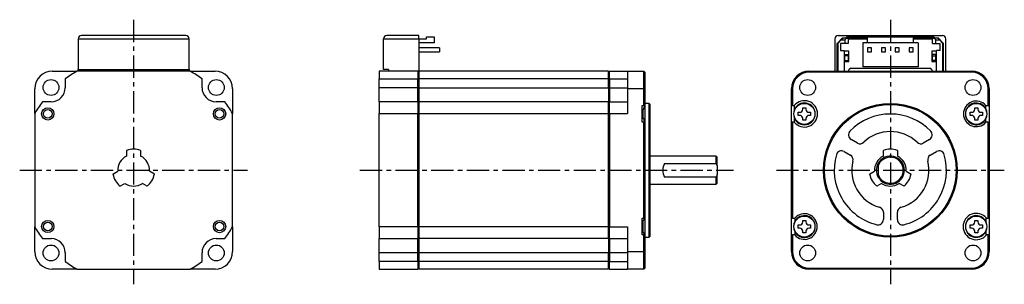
# Model space of a CAD drawing. Extents: x -248 to 32, y -32 to 43.
import ezdxf

# ---------------------------------------------------------------- set-up
doc = ezdxf.new("R2010")
doc.units = 0
doc.header["$MEASUREMENT"] = 0
doc.linetypes.add('CENTER', pattern=[10.16, 6.35, -1.27, 1.27, -1.27])
doc.layers.get('0').update_dxf_attribs({"linetype": 'CONTINUOUS'})

# ---------------------------------------------------------------- blocks, each defined once
blk = doc.blocks.new('A$Cd6c5827b')
at = {"linetype": 'CENTER'}
for p, q in [((-215.8, 42.87), (-215.8, -32.5)), ((0, 42.87), (0, -32.5)), ((-248.3, 0), (-183.3, 0)), ((-151.27, 0), (-44.73, 0)), ((-32.5, 0), (32.5, 0))]:
    blk.add_line(p, q, dxfattribs=at)
at = {"color": 7, "linetype": 'Continuous', "lineweight": 25}
for p, q in [((-231.65, 37.4), (-199.95, 37.4)), ((-231.65, 37.4), (-231.65, 28.65)), ((-200.95, 38.4), (-230.65, 38.4)), ((-199.95, 28.65), (-199.95, 37.4)), ((-144.55, 28.65), (-144.55, 37.4)), ((-144.55, 37.4), (-134.45, 37.4)), ((-134.45, 38.4), (-143.55, 38.4)), ((-134.45, 37.4), (-134.45, 38.4)), ((-134.45, 37.45), (-132.25, 37.45)), ((-134.45, 37.4), (-134.45, 28.2)), ((-132.25, 37.45), (-132.25, 37.95)), ((-132.25, 37.95), (-130.05, 37.95)), ((-130.05, 37.95), (-130.05, 36.25)), ((-15.85, 37.4), (-15.85, 28.2)), ((-13.7, 37.6), (-15.2, 36.1)), ((-14.9, 36.2), (-14, 37.1)), ((-14.85, 38.4), (14.85, 38.4)), ((-13.5, 37.6), (-14, 37.1)), ((-14, 37.1), (-13, 37.1)), ((-12.5, 37.6), (-13.7, 37.6)), ((-12.5, 37.6), (-13, 37.1)), ((-13, 37.1), (-13, 36.1)), ((-6.64, 37.9), (-12.5, 37.9)), ((-12.5, 37.6), (-12.5, 37.9)), ((-12.5, 37.6), (-12, 37.6)), ((-6.64, 37.6), (-12, 37.6)), ((-12, 37.6), (-12, 36.1)), ((-12, 37.25), (-11.8, 37.25)), ((-11.8, 37.45), (-6.64, 37.45)), ((-11.8, 37.25), (-11.8, 37.45)), ((-6.64, 37.95), (-6.64, 36.25)), ((-6.64, 37.95), (6.64, 37.95)), ((6.64, 36.25), (6.64, 37.95)), ((12.5, 37.9), (6.64, 37.9)), ((12, 37.6), (6.64, 37.6)), ((6.64, 37.45), (11.8, 37.45)), ((11.8, 37.45), (11.8, 37.25)), ((11.8, 37.25), (12, 37.25)), ((12, 37.6), (12.5, 37.6)), ((12, 36.1), (12, 37.6)), ((12.5, 37.9), (12.5, 37.6)), ((13.7, 37.6), (12.5, 37.6)), ((12.5, 37.6), (13, 37.1)), ((13, 36.1), (13, 37.1)), ((13, 37.1), (14, 37.1)), ((13.5, 37.6), (14, 37.1)), ((15.2, 36.1), (13.7, 37.6)), ((14, 37.1), (14.9, 36.2)), ((15.85, 28.2), (15.85, 37.4)), ((-130.05, 36.25), (-134.45, 36.25)), ((-128.55, 34.82), (-134.45, 34.82)), ((-128.55, 34.82), (-128.55, 33.68)), ((-14.9, 36.2), (-15.2, 35.9)), ((-15.2, 28.2), (-15.2, 36.1)), ((-14.9, 28.2), (-14.9, 36.2)), ((-13, 36.1), (-14.2, 36.1)), ((-14.2, 36.1), (-14.2, 34.1)), ((-14.2, 34.1), (-13.2, 34.1)), ((-13.2, 34.1), (-13.2, 28.2)), ((-11.8, 33.95), (-13.2, 33.95)), ((-12, 36.1), (-13, 36.1)), ((-11.8, 30.95), (-11.8, 33.95)), ((-6.64, 36.25), (-7.89, 36.25)), ((-7.89, 36.25), (-7.89, 29.45)), ((6.64, 36.25), (-6.64, 36.25)), ((-6.51, 34.82), (-6.51, 33.68)), ((-5.37, 34.82), (-6.51, 34.82)), ((-5.37, 33.68), (-5.37, 34.82)), ((-2.55, 34.82), (-2.55, 33.68)), ((-1.41, 34.82), (-2.55, 34.82)), ((-1.41, 33.68), (-1.41, 34.82)), ((1.41, 34.82), (1.41, 33.68)), ((2.55, 34.82), (1.41, 34.82)), ((2.55, 33.68), (2.55, 34.82)), ((6.51, 34.82), (5.37, 34.82)), ((5.37, 34.82), (5.37, 33.68)), ((6.51, 33.68), (6.51, 34.82)), ((7.89, 36.25), (6.64, 36.25)), ((7.89, 36.25), (7.89, 29.45)), ((13.2, 33.95), (11.8, 33.95)), ((11.8, 33.95), (11.8, 30.95)), ((12, 36.1), (13, 36.1)), ((13, 36.1), (14.2, 36.1)), ((13.2, 28.2), (13.2, 34.1)), ((14.2, 34.1), (13.2, 34.1)), ((14.2, 34.1), (14.2, 36.1)), ((14.9, 36.2), (14.9, 28.2)), ((14.9, 36.2), (15.2, 35.9)), ((15.2, 28.2), (15.2, 36.1)), ((-134.45, 33.68), (-128.55, 33.68)), ((-13.2, 30.95), (-11.8, 30.95)), ((-13, 32.95), (-12, 32.95)), ((-13, 32.62), (-13, 32.95)), ((-12, 32.62), (-13, 32.62)), ((-13, 31.25), (-13, 32.62)), ((-13, 31.25), (-12, 31.25)), ((-13, 30.95), (-13, 31.25)), ((-12, 32.95), (-12, 32.62)), ((-12, 32.62), (-12, 31.25)), ((-12, 31.25), (-12, 30.95)), ((-6.51, 33.68), (-5.37, 33.68)), ((-2.55, 33.68), (-1.41, 33.68)), ((1.41, 33.68), (2.55, 33.68)), ((5.37, 33.68), (6.51, 33.68)), ((11.8, 30.95), (13.2, 30.95)), ((13, 32.95), (12, 32.95)), ((12, 32.62), (12, 32.95)), ((12, 32.62), (13, 32.62)), ((12, 31.25), (12, 32.62)), ((13, 31.25), (12, 31.25)), ((12, 30.95), (12, 31.25)), ((13, 32.62), (13, 32.95)), ((13, 31.25), (13, 32.62)), ((13, 30.95), (13, 31.25)), ((-239, 28.2), (-231.96, 28.2)), ((-199.64, 28.2), (-231.96, 28.2)), ((-231.65, 28.65), (-199.95, 28.65)), ((-231.65, 28.2), (-231.65, 28.65)), ((-199.95, 28.65), (-199.95, 28.2)), ((-199.64, 28.2), (-192.6, 28.2)), ((-134.75, 28.2), (-145.8, 28.2)), ((-145.8, 28.2), (-145.8, 26)), ((-143.15, 28.65), (-144.55, 28.65)), ((-143.15, 28.65), (-143.15, 28.2)), ((-134.75, 28.2), (-134.75, 26)), ((-134.45, 27.9), (-134.75, 28.2)), ((-134.45, 28.2), (-134.75, 28.2)), ((-80.4, 28.2), (-134.45, 28.2)), ((-134.45, 28.2), (-134.45, 26)), ((-80.1, 28.2), (-80.4, 27.9)), ((-80.4, 26), (-80.4, 28.2)), ((-80.1, 26), (-80.1, 28.2)), ((-80.1, 28.2), (-75, 28.2)), ((-75, 28.2), (-75, 23.2)), ((-75, 28.2), (-70.3, 28.2)), ((-70.3, 23.2), (-70.3, 28.2)), ((-70, 27.9), (-70.3, 28.2)), ((-23.2, 27.9), (-23.2, 28.2)), ((-23.2, 28.2), (23.2, 28.2)), ((-11.3, 29.1), (-11.8, 28.6)), ((-11.8, 28.2), (-11.8, 28.6)), ((-11.3, 29.1), (11.3, 29.1)), ((7.89, 29.45), (-7.89, 29.45)), ((11.8, 28.6), (11.3, 29.1)), ((11.8, 28.6), (11.8, 28.2)), ((23.2, 28.2), (23.2, 27.9)), ((-235.3, 26), (-235.3, 23.5)), ((-196.3, 23.5), (-196.3, 26)), ((-145.8, 26), (-134.75, 26)), ((-145.8, 23.5), (-145.8, 26)), ((-134.75, 23.5), (-134.75, 26)), ((-134.75, 26), (-134.45, 25.85)), ((-80.4, 26), (-134.45, 26)), ((-134.45, 26), (-134.45, 23.5)), ((-80.4, 25.85), (-80.1, 26)), ((-80.4, 23.5), (-80.4, 26)), ((-80.1, 26), (-80.1, 23.5)), ((-80.1, 26), (-75, 26)), ((-70, 27.9), (-70, 23.2)), ((23.2, 27.9), (-23.2, 27.9)), ((-244, 16.16), (-244, 23.2)), ((-187.6, 23.2), (-187.6, 16.16)), ((-134.75, 23.5), (-145.8, 23.5)), ((-145.8, 19.5), (-145.8, 23.5)), ((-134.75, 19.5), (-134.75, 23.5)), ((-134.45, 23.5), (-134.75, 23.5)), ((-134.45, 23.5), (-80.4, 23.5)), ((-134.45, 23.5), (-134.45, 19.5)), ((-80.1, 23.5), (-80.4, 23.5)), ((-80.4, 23.5), (-80.4, 19.5)), ((-80.1, 23.5), (-80.1, 19.5)), ((-80.1, 23.5), (-75, 23.5)), ((-75, 23.2), (-75, 16.16)), ((-70.3, 23.2), (-75, 23.2)), ((-70.3, 18.45), (-70.3, 23.2)), ((-70.3, 23.2), (-70, 23.2)), ((-70, 23.2), (-70, 18.45)), ((-28.2, 18.45), (-28.2, 23.2)), ((-28.2, 23.2), (-27.9, 23.2)), ((-27.9, 23.2), (-27.9, 18.45)), ((27.9, 18.45), (27.9, 23.2)), ((27.9, 23.2), (28.2, 23.2)), ((28.2, 23.2), (28.2, 18.45)), ((-239.3, 19.5), (-241.8, 19.5)), ((-189.8, 19.5), (-192.3, 19.5)), ((-134.75, 19.5), (-145.8, 19.5)), ((-145.8, 19.5), (-145.8, 16.16)), ((-134.75, 19.5), (-134.75, 16.16)), ((-134.45, 19.2), (-134.75, 19.5)), ((-80.4, 19.5), (-134.45, 19.5)), ((-134.45, 19.5), (-134.45, 16.16)), ((-80.1, 19.5), (-80.4, 19.2)), ((-80.4, 16.16), (-80.4, 19.5)), ((-80.1, 16.16), (-80.1, 19.5)), ((-80.1, 19.5), (-75, 19.5)), ((-70.8, 18.45), (-70.3, 18.45)), ((-70.8, 13.65), (-70.8, 18.45)), ((-70.8, 17.18), (-70.55, 17.18)), ((-70.78, 17.18), (-70.78, 16.05)), ((-70.58, 17.18), (-70.58, 16.05)), ((-70.55, 14.92), (-70.55, 17.18)), ((-70, 18.45), (-70.3, 18.45)), ((-68.8, 19.05), (-70, 19.05)), ((-70, 18.48), (-70, 13.63)), ((-68.5, 18.75), (-68.8, 19.05)), ((-68.8, -19.05), (-68.8, 19.05)), ((-68.5, -18.75), (-68.5, 18.75)), ((-27.9, 18.45), (-28.2, 18.45)), ((-28.2, 13.65), (-28.2, 18.45)), ((-27.9, 18.45), (-27.39, 18.45)), ((-24.94, 17.8), (-24.06, 17.8)), ((-24.94, 17.39), (-24.94, 17.8)), ((-24.06, 17.8), (-24.06, 17.39)), ((24.06, 17.8), (24.94, 17.8)), ((24.06, 17.39), (24.06, 17.8)), ((24.94, 17.8), (24.94, 17.39)), ((27.25, 18.45), (27.9, 18.45)), ((27.25, 17.48), (27.25, 18.45)), ((27.9, 18.45), (28.2, 18.45)), ((28.2, 18.45), (28.2, 13.65)), ((-244, 16.16), (-244, -16.16)), ((-187.6, -16.16), (-187.6, 16.16)), ((-145.8, 16.16), (-134.75, 16.16)), ((-145.8, -16.16), (-145.8, 16.16)), ((-134.75, -16.16), (-134.75, 16.16)), ((-134.75, 16.16), (-134.45, 16.08)), ((-134.45, 16.16), (-80.4, 16.16)), ((-134.45, 16.16), (-134.45, -16.16)), ((-80.4, 16.08), (-80.1, 16.16)), ((-80.4, -16.16), (-80.4, 16.16)), ((-80.1, 16.16), (-80.1, -16.16)), ((-80.1, 16.16), (-75, 16.16)), ((-70.55, 14.92), (-70.8, 14.92)), ((-70.78, 16.05), (-70.78, 14.92)), ((-70.58, 16.05), (-70.58, 14.92)), ((-26.25, 16.49), (-25.84, 16.49)), ((-26.25, 15.61), (-26.25, 16.49)), ((-25.84, 15.61), (-26.25, 15.61)), ((-24.94, 14.3), (-24.94, 14.71)), ((-24.06, 14.3), (-24.94, 14.3)), ((-24.06, 14.71), (-24.06, 14.3)), ((-23.16, 16.49), (-22.75, 16.49)), ((-22.75, 15.61), (-23.16, 15.61)), ((-22.75, 16.49), (-22.75, 15.61)), ((22.75, 15.61), (22.75, 16.49)), ((22.75, 16.49), (23.16, 16.49)), ((23.16, 15.61), (22.75, 15.61)), ((24.06, 14.3), (24.06, 14.71)), ((24.94, 14.3), (24.06, 14.3)), ((24.94, 14.71), (24.94, 14.3)), ((25.84, 16.49), (26.25, 16.49)), ((26.25, 15.61), (25.84, 15.61)), ((26.25, 16.49), (26.25, 15.61)), ((27.25, 13.65), (27.25, 14.62)), ((-70.3, 13.65), (-70.8, 13.65)), ((-70.3, -13.65), (-70.3, 13.65)), ((-70, 13.65), (-70.3, 13.65)), ((-70, 13.65), (-70, -13.65)), ((-28.2, -13.65), (-28.2, 13.65)), ((-27.9, 13.65), (-28.2, 13.65)), ((-27.9, 13.65), (-27.9, -13.65)), ((-27.39, 13.65), (-27.9, 13.65)), ((27.9, 13.65), (27.25, 13.65)), ((27.9, -13.65), (27.9, 13.65)), ((27.9, 13.65), (28.2, 13.65)), ((28.2, 13.65), (28.2, -13.65)), ((-9.39, 7.73), (-11.19, 8.77)), ((11.19, 8.77), (9.39, 7.73)), ((-217.8, 5.66), (-217.8, 4.03)), ((-213.8, 5.66), (-213.8, 4.03)), ((-2, 4.03), (-2, 5.66)), ((2, 5.66), (2, 4.03)), ((-49.7, 4), (-68.5, 4)), ((-49.4, 3.7), (-49.7, 4)), ((-49.7, 1.94), (-49.7, 4)), ((-49.4, 1.2), (-49.4, 3.7)), ((-13.19, 5.3), (-11.39, 4.27)), ((11.39, 4.27), (13.19, 5.3)), ((-64.4, 1.94), (-49.7, 1.94)), ((-49.7, 1.94), (-49.4, 1.2)), ((-49.4, 1.2), (-49.4, -1.2)), ((-3.5, 1.94), (-3.5, 1.2)), ((-3.5, 1.2), (-3.5, -1.2)), ((-221.7, -1.1), (-220.29, -0.28)), ((-209.9, -1.1), (-211.31, -0.28)), ((-49.7, -1.94), (-64.4, -1.94)), ((-49.4, -1.2), (-49.7, -1.94)), ((-49.7, -4), (-49.7, -1.94)), ((-49.4, -3.7), (-49.4, -1.2)), ((-5.9, -1.1), (-4.49, -0.28)), ((-3.5, -1.2), (-3.5, -1.94)), ((4.49, -0.28), (5.9, -1.1)), ((-219.7, -4.56), (-218.29, -3.75)), ((-211.9, -4.56), (-213.31, -3.75)), ((-68.5, -4), (-49.7, -4)), ((-49.7, -4), (-49.4, -3.7)), ((-2.49, -3.75), (-3.9, -4.56)), ((3.9, -4.56), (2.49, -3.75)), ((-70.8, -13.65), (-70.3, -13.65)), ((-70.8, -18.45), (-70.8, -13.65)), ((-70, -13.65), (-70.66, -14.62)), ((-70, -13.65), (-70.3, -13.65)), ((-70, -13.65), (-70, -18.42)), ((-27.9, -13.65), (-28.2, -13.65)), ((-28.2, -18.45), (-28.2, -13.65)), ((-27.9, -13.65), (-27.25, -13.65)), ((-27.25, -13.65), (-27.25, -14.62)), ((-2, -12), (-2, -14.07)), ((2, -14.07), (2, -12)), ((27.35, -14.84), (27.35, -13.65)), ((27.39, -13.65), (27.35, -13.65)), ((27.39, -13.65), (27.9, -13.65)), ((28.2, -13.65), (27.9, -13.65)), ((28.2, -13.65), (28.2, -18.45)), ((-244, -23.2), (-244, -16.16)), ((-187.6, -16.16), (-187.6, -23.2)), ((-145.8, -16.16), (-145.8, -19.5)), ((-134.75, -16.16), (-145.8, -16.16)), ((-134.45, -16.08), (-134.75, -16.16)), ((-134.75, -16.16), (-134.75, -19.5)), ((-80.4, -16.16), (-134.45, -16.16)), ((-134.45, -16.16), (-134.45, -19.5)), ((-80.1, -16.16), (-80.4, -16.08)), ((-80.4, -19.5), (-80.4, -16.16)), ((-80.1, -16.16), (-75, -16.16)), ((-80.1, -19.5), (-80.1, -16.16)), ((-75, -16.16), (-75, -23.2)), ((-70.8, -14.62), (-70.66, -14.62)), ((-70.78, -14.62), (-70.78, -16.05)), ((-70.78, -16.05), (-70.78, -17.48)), ((-70.58, -14.49), (-70.58, -16.05)), ((-70.58, -16.05), (-70.58, -17.61)), ((-26.25, -16.49), (-26.25, -15.61)), ((-26.25, -15.61), (-25.84, -15.61)), ((-25.84, -16.49), (-26.25, -16.49)), ((-24.94, -14.3), (-24.06, -14.3)), ((-24.94, -14.71), (-24.94, -14.3)), ((-24.06, -14.3), (-24.06, -14.71)), ((-23.16, -15.61), (-22.75, -15.61)), ((-22.75, -16.49), (-23.16, -16.49)), ((-22.75, -15.61), (-22.75, -16.49)), ((22.75, -15.61), (23.16, -15.61)), ((22.75, -16.49), (22.75, -15.61)), ((23.16, -16.49), (22.75, -16.49)), ((24.06, -14.3), (24.94, -14.3)), ((24.06, -14.71), (24.06, -14.3)), ((24.94, -14.3), (24.94, -14.71)), ((25.84, -15.61), (26.25, -15.61)), ((26.25, -16.49), (25.84, -16.49)), ((26.25, -15.61), (26.25, -16.49)), ((-241.8, -19.5), (-239.3, -19.5)), ((-192.3, -19.5), (-189.8, -19.5)), ((-145.8, -19.5), (-134.75, -19.5)), ((-145.8, -23.5), (-145.8, -19.5)), ((-134.75, -19.5), (-134.45, -19.2)), ((-134.75, -23.5), (-134.75, -19.5)), ((-80.4, -19.5), (-134.45, -19.5)), ((-134.45, -19.5), (-134.45, -23.5)), ((-80.4, -19.2), (-80.1, -19.5)), ((-80.4, -19.5), (-80.4, -23.5)), ((-80.1, -19.5), (-75, -19.5)), ((-80.1, -19.5), (-80.1, -23.5)), ((-70.66, -17.48), (-70.8, -17.48)), ((-70.3, -18.45), (-70.8, -18.45)), ((-70.66, -17.48), (-70, -18.45)), ((-70.3, -18.45), (-70, -18.45)), ((-70.3, -23.2), (-70.3, -18.45)), ((-70, -18.45), (-70, -23.2)), ((-70, -19.05), (-68.8, -19.05)), ((-68.8, -19.05), (-68.5, -18.75)), ((-28.2, -18.45), (-27.9, -18.45)), ((-28.2, -23.2), (-28.2, -18.45)), ((-27.9, -18.45), (-27.9, -23.2)), ((-27.25, -18.45), (-27.9, -18.45)), ((-27.25, -17.48), (-27.25, -18.45)), ((-24.94, -17.8), (-24.94, -17.39)), ((-24.06, -17.8), (-24.94, -17.8)), ((-24.06, -17.39), (-24.06, -17.8)), ((24.06, -17.8), (24.06, -17.39)), ((24.94, -17.8), (24.06, -17.8)), ((24.94, -17.39), (24.94, -17.8)), ((27.35, -18.45), (27.35, -17.26)), ((27.35, -18.45), (27.39, -18.45)), ((27.9, -18.45), (27.39, -18.45)), ((27.9, -23.2), (27.9, -18.45)), ((27.9, -18.45), (28.2, -18.45)), ((28.2, -18.45), (28.2, -23.2)), ((-235.3, -23.5), (-235.3, -26)), ((-196.3, -26), (-196.3, -23.5)), ((-134.75, -23.5), (-145.8, -23.5)), ((-145.8, -26), (-145.8, -23.5)), ((-134.45, -23.5), (-134.75, -23.5)), ((-134.75, -26), (-134.75, -23.5)), ((-80.4, -23.5), (-134.45, -23.5)), ((-134.45, -23.5), (-134.45, -26)), ((-80.1, -23.5), (-80.4, -23.5)), ((-80.4, -26), (-80.4, -23.5)), ((-75, -23.5), (-80.1, -23.5)), ((-80.1, -23.5), (-80.1, -26)), ((-75, -23.2), (-75, -28.2)), ((-75, -23.2), (-70.3, -23.2)), ((-70.3, -28.2), (-70.3, -23.2)), ((-70, -23.2), (-70.3, -23.2)), ((-70, -23.2), (-70, -27.9)), ((-27.9, -23.2), (-28.2, -23.2)), ((28.2, -23.2), (27.9, -23.2)), ((-134.75, -26), (-145.8, -26)), ((-145.8, -26), (-145.8, -28.2)), ((-134.45, -25.85), (-134.75, -26)), ((-134.75, -26), (-134.75, -28.2)), ((-134.75, -28.2), (-134.45, -27.9)), ((-80.4, -26), (-134.45, -26)), ((-134.45, -26), (-134.45, -28.2)), ((-80.1, -26), (-80.4, -25.85)), ((-80.4, -28.2), (-80.4, -26)), ((-80.4, -27.9), (-80.1, -28.2)), ((-80.1, -26), (-75, -26)), ((-80.1, -28.2), (-80.1, -26)), ((-70.3, -28.2), (-70, -27.9)), ((-23.2, -27.9), (23.2, -27.9)), ((-23.2, -28.2), (-23.2, -27.9)), ((23.2, -27.9), (23.2, -28.2)), ((-231.96, -28.2), (-239, -28.2)), ((-231.96, -28.2), (-199.64, -28.2)), ((-192.6, -28.2), (-199.64, -28.2)), ((-145.8, -28.2), (-134.75, -28.2)), ((-80.4, -28.2), (-134.45, -28.2)), ((-80.1, -28.2), (-75, -28.2)), ((-70.3, -28.2), (-75, -28.2)), ((23.2, -28.2), (-23.2, -28.2))]:
    blk.add_line(p, q, dxfattribs=at)
for centre, radius in [((-239.37, 23.57), 2.25), ((-192.23, 23.57), 2.25), ((-23.57, 23.57), 2.25), ((23.57, 23.57), 2.25), ((-240.3, 16.05), 1.75), ((-240.3, 16.05), 1.25), ((-191.3, 16.05), 1.75), ((-191.3, 16.05), 1.25), ((-24.5, 16.05), 3), ((0, 0), 19.05), ((0, 0), 18.75), ((24.5, 16.05), 3), ((-24.5, -16.05), 3), ((24.5, -16.05), 3), ((-240.3, -16.05), 1.74), ((-240.3, -16.05), 1.24), ((-191.3, -16.05), 1.75), ((-191.3, -16.05), 1.25), ((-239.37, -23.57), 2.25), ((-192.23, -23.57), 2.25), ((-23.57, -23.57), 2.25), ((23.57, -23.57), 2.25)]:
    blk.add_circle(centre, radius, dxfattribs=at)
for centre, radius, start, end in [((-230.65, 37.4), 1, 90, 180), ((-200.95, 37.4), 1, 0, 90), ((-143.55, 37.4), 1, 90, 180), ((-14.85, 37.4), 1, 90, 180), ((14.85, 37.4), 1, 0, 90), ((-13.8, 34.35), 0.4, 180, 218.6822), ((13.8, 34.35), 0.4, 321.3178, 0), ((-239, 23.2), 5, 90, 180), ((-215.8, 0), 32.5, 119.8084, 126.8699), ((-215.8, 0), 32.5, 53.1301, 60.1916), ((-192.6, 23.2), 5, 0, 90), ((-23.2, 23.2), 5, 90, 180), ((23.2, 23.2), 5, 0, 90), ((-23.2, 23.2), 4.7, 90, 180), ((23.2, 23.2), 4.7, 0, 90), ((-239.3, 23.5), 4, 270, 0), ((-192.3, 23.5), 4, 180, 270), ((-24.5, 16.05), 3.76, 219.7224, 140.2776), ((24.5, 16.05), 3.65, 41.1121, 318.8879), ((-215.8, 0), 32.5, 143.1301, 150.1916), ((-215.8, 0), 32.5, 29.8084, 36.8699), ((-24.5, 16.05), 3.1, 158.7138, 201.2862), ((-24.5, 16.05), 3.1, 201.2862, 158.7138), ((-25.84, 17.39), 0.9, 270, 0), ((-23.16, 17.39), 0.9, 180, 270), ((24.5, 16.05), 3.1, 27.4893, 332.5107), ((23.16, 17.39), 0.9, 270, 0), ((25.84, 17.39), 0.9, 180, 270), ((24.5, 16.05), 3.1, 332.5107, 27.4893), ((-25.84, 14.71), 0.9, 0, 90), ((-23.16, 14.71), 0.9, 90, 180), ((0, 0), 16, 43.968, 136.032), ((23.16, 14.71), 0.9, 0, 90), ((25.84, 14.71), 0.9, 90, 180), ((-10.44, 10.07), 1.5, 136.032, 240), ((0, 0), 11, 46.2602, 133.7398), ((10.44, 10.07), 1.5, 300, 43.968), ((-215.8, 0), 6, 70.5288, 109.4712), ((-8.64, 9.03), 1.5, 240, 313.7398), ((0, 0), 6, 70.5288, 109.4712), ((8.64, 9.03), 1.5, 226.2602, 300), ((-215.8, 0), 4.5, 116.3878, 183.6122), ((-215.8, 0), 4.5, 356.3878, 63.6122), ((0, 0), 16, 163.968, 256.032), ((-13.94, 4), 1.5, 60, 163.968), ((-12.14, 2.97), 1.5, 346.2602, 60), ((0, 0), 4.5, 116.3878, 183.6122), ((0, 0), 4, 208.955, 151.045), ((0, 0), 3.7, 198.9246, 161.0754), ((0, 0), 4.5, 356.3878, 63.6122), ((0, 0), 16, 283.968, 16.032), ((12.14, 2.97), 1.5, 120, 193.7398), ((13.94, 4), 1.5, 16.032, 120), ((-60.9, 0), 4, 151.045, 208.955), ((0, 0), 11, 166.2602, 253.7398), ((0, 0), 4, 151.045, 208.955), ((0, 0), 11, 286.2602, 13.7398), ((-215.8, 0), 6, 190.5288, 229.4712), ((-215.8, 0), 6, 310.5288, 349.4712), ((0, 0), 6, 190.5288, 229.4712), ((0, 0), 6, 310.5288, 349.4712), ((-215.8, 0), 4.5, 236.3878, 303.6122), ((0, 0), 4.5, 236.3878, 303.6122), ((-3.5, -12), 1.5, 0, 73.7398), ((3.5, -12), 1.5, 106.2602, 180), ((-24.5, -16.05), 3.65, 221.1121, 138.8879), ((-24.5, -16.05), 3.1, 207.4893, 152.5107), ((24.5, -16.05), 3.76, 39.7224, 320.2776), ((24.5, -16.05), 3.1, 23.038, 336.962), ((-215.8, 0), 32.5, 209.8084, 216.8699), ((-215.8, 0), 32.5, 323.1301, 330.1916), ((-24.5, -16.05), 3.1, 152.5107, 207.4893), ((-25.84, -14.71), 0.9, 270, 0), ((-25.84, -17.39), 0.9, 0, 90), ((-23.16, -14.71), 0.9, 180, 270), ((-23.16, -17.39), 0.9, 90, 180), ((-3.5, -14.07), 1.5, 256.032, 0), ((3.5, -14.07), 1.5, 180, 283.968), ((23.16, -14.71), 0.9, 270, 0), ((23.16, -17.39), 0.9, 0, 90), ((25.84, -14.71), 0.9, 180, 270), ((25.84, -17.39), 0.9, 90, 180), ((24.5, -16.05), 3.1, 336.962, 23.038), ((-239.3, -23.5), 4, 0, 90), ((-192.3, -23.5), 4, 90, 180), ((-239, -23.2), 5, 180, 270), ((-192.6, -23.2), 5, 270, 0), ((-23.2, -23.2), 5, 180, 270), ((-23.2, -23.2), 4.7, 180, 270), ((23.2, -23.2), 4.7, 270, 0), ((23.2, -23.2), 5, 270, 0), ((-215.8, 0), 32.5, 233.1301, 240.1916), ((-215.8, 0), 32.5, 299.8084, 306.8699)]:
    blk.add_arc(centre, radius, start, end, dxfattribs=at)
for points, knots in [([(-70, 18.45), (-70.11, 18.25), (-70.32, 17.83), (-70.47, 17.4), (-70.55, 17.18)], [0, 0, 0, 0, 0.49794, 1, 1, 1, 1]), ([(-27.39, 18.45), (-27.39, 18.25), (-27.39, 17.83), (-27.39, 17.4), (-27.39, 17.18)], [0, 0, 0, 0, 0.49794, 1, 1, 1, 1]), ([(-70.55, 14.92), (-70.47, 14.71), (-70.32, 14.27), (-70.11, 13.86), (-70, 13.65)], [0, 0, 0, 0, 0.497282, 1, 1, 1, 1]), ([(-27.39, 14.92), (-27.39, 14.71), (-27.39, 14.27), (-27.39, 13.86), (-27.39, 13.65)], [0, 0, 0, 0, 0.497282, 1, 1, 1, 1])]:
    blk.add_open_spline(points, degree=3, knots=knots, dxfattribs=at)

msp = doc.modelspace()

# ---------------------------------------------------------------- block references
msp.add_blockref('A$Cd6c5827b', (0, 0))

doc.saveas('drawing.dxf')
